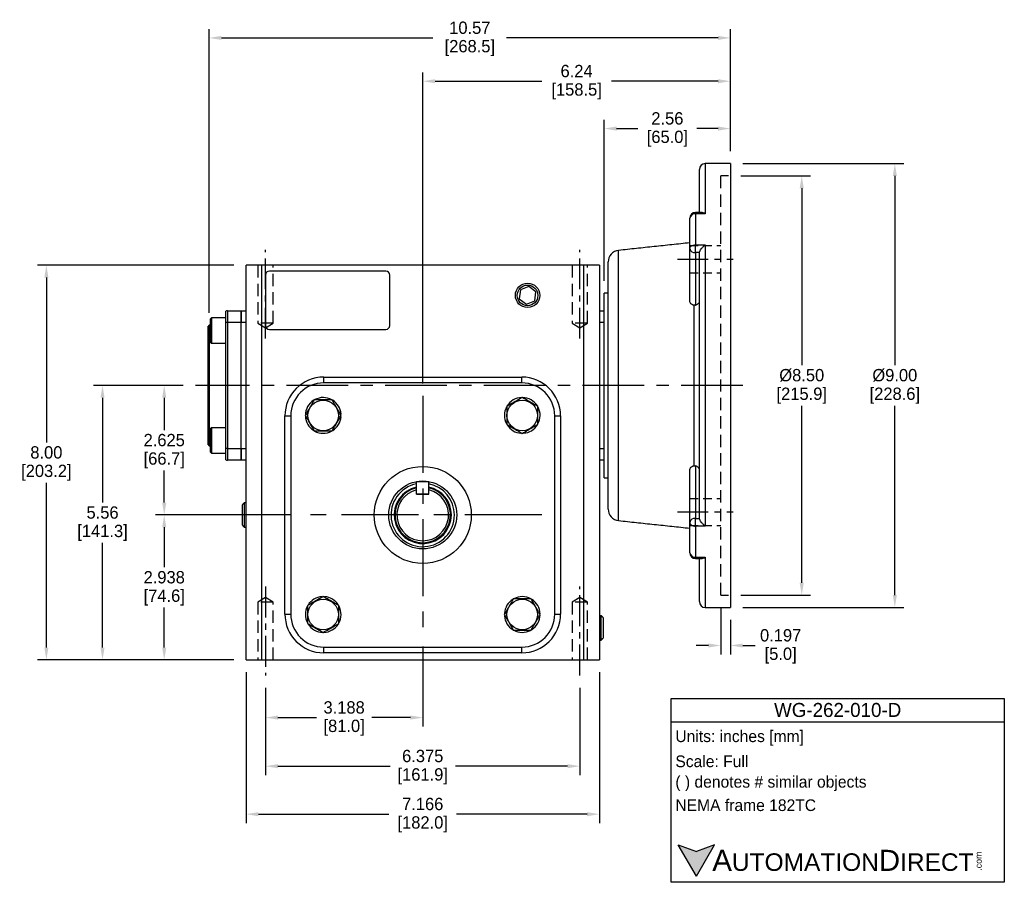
# Model space of a CAD drawing. Header units: inches. Extents: x 82.6 to 116.9, y 48.7 to 79.5.
# Tile 2 of 3: x 96.9 to 116.9, y 48.7 to 66.2. Entities that reach past the tile are written whole.
import ezdxf

# ---------------------------------------------------------------- set-up
doc = ezdxf.new("R2010")
doc.units = ezdxf.units.IN
doc.header["$MEASUREMENT"] = 0
doc.linetypes.add('CENTER', pattern=[2, 1.25, -0.25, 0.25, -0.25])
doc.linetypes.add('HIDDEN', pattern=[0.375, 0.25, -0.125])
for name, color, linetype in [('Centerline', 40, 'CENTER'), ('Dimensions', 140, 'Continuous'), ('Hidden', 102, 'HIDDEN'), ('Text', 140, 'Continuous'), ('Warning', 1, 'Continuous')]:
    doc.layers.add(name, color=color, linetype=linetype)
doc.styles.add('\\M+2ABAC\\M+2A6A11', font='txt')
doc.dimstyles.get("Standard").update_dxf_attribs({"dimtxt": 0.25, "dimasz": 0.25, "dimexe": 0.18, "dimexo": 0.25, "dimgap": 0.08, "dimtad": 0, "dimtih": 1, "dimtoh": 1, "dimrnd": 0.0005, "dimzin": 0, "dimdsep": 46, "dimtxsty": 'Standard', "dimcen": 0, "dimadec": 0, "dimazin": 0, "dimtfac": 1, "dimtofl": 0, "dimtmove": 0, "dimatfit": 3, "dimfxl": 0, "dimtolj": 1, "dimtzin": 0, "dimarcsym": 0})

# ---------------------------------------------------------------- blocks, each defined once
blk = doc.blocks.new('*D0')
at = {"layer": 'Defpoints', "color": 0}
for p in [(111.312, 63.022), (111.312, 54.522), (112.797, 54.522)]:
    blk.add_point(p, dxfattribs=at)
at = {"layer": 'Dimensions', "color": 0, "lineweight": -2}
for p, q in [((111.562, 63.022), (112.977, 63.022)), ((112.797, 62.772), (112.797, 59.182)), ((112.797, 54.772), (112.797, 58.362)), ((111.562, 54.522), (112.977, 54.522))]:
    blk.add_line(p, q, dxfattribs=at)
at = {"layer": 'Dimensions', "color": 0}
for points in [[(112.755, 62.772), (112.839, 62.772), (112.797, 63.022)], [(112.755, 54.772), (112.839, 54.772), (112.797, 54.522)]]:
    blk.add_solid(points, dxfattribs=at)
at = {"layer": 'Dimensions', "color": 0, "char_height": 0.25, "attachment_point": 5}
for s, insert in [('\\A1;%%c8.50', (112.797, 58.977)), ('\\A1;[215.9]', (112.797, 58.567))]:
    blk.add_mtext(s, dxfattribs=dict(at, insert=insert))
blk = doc.blocks.new('*D1')
at = {"layer": 'Defpoints', "color": 0}
for p in [(111.154, 54.522), (111.351, 54.272), (111.351, 53.501)]:
    blk.add_point(p, dxfattribs=at)
at = {"layer": 'Dimensions', "color": 0, "lineweight": -2}
for p, q in [((111.154, 54.272), (111.154, 53.321)), ((111.351, 54.022), (111.351, 53.321)), ((110.904, 53.501), (110.654, 53.501)), ((111.601, 53.501), (111.851, 53.501))]:
    blk.add_line(p, q, dxfattribs=at)
at = {"layer": 'Dimensions', "color": 0}
for points in [[(110.904, 53.542), (110.904, 53.459), (111.154, 53.501)], [(111.601, 53.542), (111.601, 53.459), (111.351, 53.501)]]:
    blk.add_solid(points, dxfattribs=at)
at = {"layer": 'Dimensions', "color": 0, "char_height": 0.25, "attachment_point": 5}
for s, insert in [('\\A1;0.197', (112.369, 53.706)), ('\\A1;[5.0]', (112.369, 53.296))]:
    blk.add_mtext(s, dxfattribs=dict(at, insert=insert))
blk = doc.blocks.new('*D2')
at = {"layer": 'Defpoints', "color": 0}
for p in [(101.924, 52.894), (108.298, 52.894), (108.298, 51.054)]:
    blk.add_point(p, dxfattribs=at)
at = {"layer": 'Dimensions', "color": 0, "lineweight": -2}
for p, q in [((101.924, 52.644), (101.924, 50.874)), ((108.298, 52.644), (108.298, 50.874)), ((102.174, 51.054), (104.448, 51.054)), ((108.048, 51.054), (105.774, 51.054))]:
    blk.add_line(p, q, dxfattribs=at)
at = {"layer": 'Dimensions', "color": 0}
for points in [[(102.174, 51.096), (102.174, 51.012), (101.924, 51.054)], [(108.048, 51.096), (108.048, 51.012), (108.298, 51.054)]]:
    blk.add_solid(points, dxfattribs=at)
at = {"layer": 'Dimensions', "color": 0, "char_height": 0.25, "attachment_point": 5}
for s, insert in [('\\A1;6.375', (105.111, 51.259)), ('\\A1;[161.9]', (105.111, 50.849))]:
    blk.add_mtext(s, dxfattribs=dict(at, insert=insert))
blk = doc.blocks.new('*D3')
at = {"layer": 'Defpoints', "color": 0}
for p in [(105.111, 53.732), (101.924, 52.894), (105.111, 52.039)]:
    blk.add_point(p, dxfattribs=at)
at = {"layer": 'Dimensions', "color": 0, "lineweight": -2}
for p, q in [((105.111, 53.482), (105.111, 51.859)), ((101.924, 52.644), (101.924, 51.859)), ((102.174, 52.039), (102.958, 52.039)), ((104.861, 52.039), (104.076, 52.039))]:
    blk.add_line(p, q, dxfattribs=at)
at = {"layer": 'Dimensions', "color": 0}
for points in [[(102.174, 52.081), (102.174, 51.998), (101.924, 52.039)], [(104.861, 52.081), (104.861, 51.998), (105.111, 52.039)]]:
    blk.add_solid(points, dxfattribs=at)
at = {"layer": 'Dimensions', "color": 0, "char_height": 0.25, "attachment_point": 5}
for s, insert in [('\\A1;3.188', (103.517, 52.244)), ('\\A1;[81.0]', (103.517, 51.834))]:
    blk.add_mtext(s, dxfattribs=dict(at, insert=insert))
blk = doc.blocks.new('*D4')
at = {"layer": 'Defpoints', "color": 0}
for p in [(101.528, 53.209), (108.694, 53.209), (108.694, 50.081)]:
    blk.add_point(p, dxfattribs=at)
at = {"layer": 'Dimensions', "color": 0, "lineweight": -2}
for p, q in [((101.528, 52.959), (101.528, 49.901)), ((108.694, 52.959), (108.694, 49.901)), ((101.778, 50.081), (104.427, 50.081)), ((108.444, 50.081), (105.795, 50.081))]:
    blk.add_line(p, q, dxfattribs=at)
at = {"layer": 'Dimensions', "color": 0}
for points in [[(101.778, 50.122), (101.778, 50.039), (101.528, 50.081)], [(108.444, 50.122), (108.444, 50.039), (108.694, 50.081)]]:
    blk.add_solid(points, dxfattribs=at)
at = {"layer": 'Dimensions', "color": 0, "char_height": 0.25, "attachment_point": 5}
for s, insert in [('\\A1;7.166', (105.111, 50.286)), ('\\A1;[182.0]', (105.111, 49.876))]:
    blk.add_mtext(s, dxfattribs=dict(at, insert=insert))
blk = doc.blocks.new('*D5')
at = {"layer": 'Defpoints', "color": 0}
for p in [(99.869, 58.772), (100.505, 58.772), (102.696, 56.147)]:
    blk.add_point(p, dxfattribs=at)
at = {"layer": 'Dimensions', "color": 0, "lineweight": -2}
for p, q in [((100.255, 58.772), (99.689, 58.772)), ((99.869, 58.522), (99.869, 57.869)), ((99.869, 56.397), (99.869, 57.049)), ((102.446, 56.147), (99.689, 56.147))]:
    blk.add_line(p, q, dxfattribs=at)
at = {"layer": 'Dimensions', "color": 0}
for points in [[(99.827, 58.522), (99.911, 58.522), (99.869, 58.772)], [(99.827, 56.397), (99.911, 56.397), (99.869, 56.147)]]:
    blk.add_solid(points, dxfattribs=at)
at = {"layer": 'Dimensions', "color": 0, "char_height": 0.25, "attachment_point": 5}
for s, insert in [('\\A1;2.625', (99.869, 57.664)), ('\\A1;[66.7]', (99.869, 57.254))]:
    blk.add_mtext(s, dxfattribs=dict(at, insert=insert))
blk = doc.blocks.new('*D6')
at = {"layer": 'Defpoints', "color": 0}
for p in [(99.869, 56.147), (102.696, 56.147), (101.528, 53.209)]:
    blk.add_point(p, dxfattribs=at)
at = {"layer": 'Dimensions', "color": 0, "lineweight": -2}
for p, q in [((102.446, 56.147), (99.689, 56.147)), ((99.869, 55.897), (99.869, 55.088)), ((99.869, 53.459), (99.869, 54.268)), ((101.278, 53.209), (99.689, 53.209))]:
    blk.add_line(p, q, dxfattribs=at)
at = {"layer": 'Dimensions', "color": 0}
for points in [[(99.827, 55.897), (99.911, 55.897), (99.869, 56.147)], [(99.827, 53.459), (99.911, 53.459), (99.869, 53.209)]]:
    blk.add_solid(points, dxfattribs=at)
at = {"layer": 'Dimensions', "color": 0, "char_height": 0.25, "attachment_point": 5}
for s, insert in [('\\A1;2.938', (99.869, 54.883)), ('\\A1;[74.6]', (99.869, 54.473))]:
    blk.add_mtext(s, dxfattribs=dict(at, insert=insert))
blk = doc.blocks.new('*D7')
at = {"layer": 'Defpoints', "color": 0}
for p in [(97.479, 61.209), (101.528, 61.209), (101.528, 53.209)]:
    blk.add_point(p, dxfattribs=at)
at = {"layer": 'Dimensions', "color": 0, "lineweight": -2}
for p, q in [((101.278, 61.209), (97.299, 61.209)), ((97.479, 60.959), (97.479, 57.619)), ((97.479, 53.459), (97.479, 56.799)), ((101.278, 53.209), (97.299, 53.209))]:
    blk.add_line(p, q, dxfattribs=at)
at = {"layer": 'Dimensions', "color": 0}
for points in [[(97.438, 60.959), (97.521, 60.959), (97.479, 61.209)], [(97.438, 53.459), (97.521, 53.459), (97.479, 53.209)]]:
    blk.add_solid(points, dxfattribs=at)
at = {"layer": 'Dimensions', "color": 0, "char_height": 0.25, "attachment_point": 5}
for s, insert in [('\\A1;8.00', (97.479, 57.414)), ('\\A1;[203.2]', (97.479, 57.004))]:
    blk.add_mtext(s, dxfattribs=dict(at, insert=insert))
blk = doc.blocks.new('*D8')
at = {"layer": 'Defpoints', "color": 0}
for p in [(111.351, 64.941), (111.351, 63.272), (105.111, 58.562)]:
    blk.add_point(p, dxfattribs=at)
at = {"layer": 'Dimensions', "color": 0, "lineweight": -2}
for p, q in [((105.111, 58.812), (105.111, 65.121)), ((111.351, 63.522), (111.351, 65.121)), ((105.361, 64.941), (107.526, 64.941)), ((111.101, 64.941), (108.936, 64.941))]:
    blk.add_line(p, q, dxfattribs=at)
at = {"layer": 'Dimensions', "color": 0}
for points in [[(105.361, 64.982), (105.361, 64.899), (105.111, 64.941)], [(111.101, 64.982), (111.101, 64.899), (111.351, 64.941)]]:
    blk.add_solid(points, dxfattribs=at)
at = {"layer": 'Dimensions', "color": 0, "char_height": 0.25, "attachment_point": 5}
for s, insert in [('\\A1;6.24', (108.231, 65.146)), ('\\A1;[158.5]', (108.231, 64.736))]:
    blk.add_mtext(s, dxfattribs=dict(at, insert=insert))
blk = doc.blocks.new('*D9')
at = {"layer": 'Defpoints', "color": 0}
for p in [(111.351, 65.819), (111.351, 63.272), (100.78, 59.992)]:
    blk.add_point(p, dxfattribs=at)
at = {"layer": 'Dimensions', "color": 0, "lineweight": -2}
for p, q in [((100.78, 60.242), (100.78, 65.999)), ((111.351, 63.522), (111.351, 65.999)), ((101.03, 65.819), (105.319, 65.819)), ((111.101, 65.819), (106.812, 65.819))]:
    blk.add_line(p, q, dxfattribs=at)
at = {"layer": 'Dimensions', "color": 0}
for points in [[(101.03, 65.861), (101.03, 65.778), (100.78, 65.819)], [(111.101, 65.861), (111.101, 65.778), (111.351, 65.819)]]:
    blk.add_solid(points, dxfattribs=at)
at = {"layer": 'Dimensions', "color": 0, "char_height": 0.25, "attachment_point": 5}
for s, insert in [('\\A1;10.57', (106.066, 66.024)), ('\\A1;[268.5]', (106.066, 65.614))]:
    blk.add_mtext(s, dxfattribs=dict(at, insert=insert))
blk = doc.blocks.new('*D10')
at = {"layer": 'Defpoints', "color": 0}
for p in [(111.351, 63.981), (111.351, 63.272), (108.792, 60.642)]:
    blk.add_point(p, dxfattribs=at)
at = {"layer": 'Dimensions', "color": 0, "lineweight": -2}
for p, q in [((108.792, 60.892), (108.792, 64.161)), ((111.351, 63.522), (111.351, 64.161)), ((109.042, 63.981), (109.471, 63.981)), ((111.101, 63.981), (110.672, 63.981))]:
    blk.add_line(p, q, dxfattribs=at)
at = {"layer": 'Dimensions', "color": 0}
for points in [[(109.042, 64.023), (109.042, 63.939), (108.792, 63.981)], [(111.101, 64.023), (111.101, 63.939), (111.351, 63.981)]]:
    blk.add_solid(points, dxfattribs=at)
at = {"layer": 'Dimensions', "color": 0, "char_height": 0.25, "attachment_point": 5}
for s, insert in [('\\A1;2.56', (110.072, 64.186)), ('\\A1;[65.0]', (110.072, 63.776))]:
    blk.add_mtext(s, dxfattribs=dict(at, insert=insert))
blk = doc.blocks.new('*D11')
at = {"layer": 'Defpoints', "color": 0}
for p in [(111.351, 63.272), (111.351, 54.272), (114.684, 54.272)]:
    blk.add_point(p, dxfattribs=at)
at = {"layer": 'Dimensions', "color": 0, "lineweight": -2}
for p, q in [((111.601, 63.272), (114.864, 63.272)), ((114.684, 63.022), (114.684, 59.182)), ((114.684, 54.522), (114.684, 58.362)), ((111.601, 54.272), (114.864, 54.272))]:
    blk.add_line(p, q, dxfattribs=at)
at = {"layer": 'Dimensions', "color": 0}
for points in [[(114.643, 63.022), (114.726, 63.022), (114.684, 63.272)], [(114.643, 54.522), (114.726, 54.522), (114.684, 54.272)]]:
    blk.add_solid(points, dxfattribs=at)
at = {"layer": 'Dimensions', "color": 0, "char_height": 0.25, "attachment_point": 5}
for s, insert in [('\\A1;%%c9.00', (114.684, 58.977)), ('\\A1;[228.6]', (114.684, 58.567))]:
    blk.add_mtext(s, dxfattribs=dict(at, insert=insert))
blk = doc.blocks.new('*D25')
at = {"layer": 'Defpoints', "color": 0}
for p in [(100.505, 58.772), (98.618, 53.209), (101.528, 53.209)]:
    blk.add_point(p, dxfattribs=at)
at = {"layer": 'Dimensions', "color": 0, "lineweight": -2}
for p, q in [((100.255, 58.772), (98.438, 58.772)), ((98.618, 58.522), (98.618, 56.4)), ((98.618, 53.459), (98.618, 55.58)), ((101.278, 53.209), (98.438, 53.209))]:
    blk.add_line(p, q, dxfattribs=at)
at = {"layer": 'Dimensions', "color": 0}
for points in [[(98.576, 58.522), (98.659, 58.522), (98.618, 58.772)], [(98.576, 53.459), (98.659, 53.459), (98.618, 53.209)]]:
    blk.add_solid(points, dxfattribs=at)
at = {"layer": 'Dimensions', "color": 0, "char_height": 0.25, "attachment_point": 5}
for s, insert in [('\\A1;5.56', (98.618, 56.195)), ('\\A1;[141.3]', (98.618, 55.785))]:
    blk.add_mtext(s, dxfattribs=dict(at, insert=insert))

msp = doc.modelspace()

# ---------------------------------------------------------------- hatches: boundary and pattern name
at = {"layer": 'Dimensions'}
msp.add_hatch(color=256, dxfattribs=at).paths.add_polyline_path([(111.0253, 49.4599), (110.6592, 49.3266), (110.293, 49.4599), (110.6592, 48.8256)])

# ---------------------------------------------------------------- linework, layer by layer
at = {"color": 7, "linetype": 'Continuous'}
for p, q in [((110.7212, 62.2795), (110.7212, 63.1538)), ((110.8393, 63.2719), (110.8393, 62.2528)), ((111.3511, 63.2719), (111.3511, 54.2719)), ((110.5244, 61.5489), (110.5244, 62.1614)), ((110.6425, 62.2528), (110.6425, 62.2795)), ((110.6425, 62.2528), (110.6425, 61.6238)), ((110.8393, 62.2528), (110.6425, 62.2528)), ((109.082, 58.7719), (109.082, 61.5109)), ((110.5244, 60.4879), (110.5244, 61.5489)), ((110.6425, 61.6238), (110.8393, 61.6238)), ((110.6425, 61.4654), (110.6425, 61.6238)), ((110.8393, 61.6238), (110.8393, 55.9199)), ((110.722, 61.4654), (110.6425, 61.4654)), ((110.6425, 61.4654), (110.6425, 60.4013)), ((110.7212, 56.0878), (110.7212, 61.456)), ((101.5283, 53.2089), (101.5283, 61.2089)), ((101.8433, 61.2089), (101.5283, 61.2089)), ((108.3787, 61.2089), (101.8433, 61.2089)), ((101.8433, 61.2089), (101.8433, 53.2089)), ((108.3787, 53.2089), (108.3787, 61.2089)), ((108.6937, 61.2089), (108.3787, 61.2089)), ((108.6937, 61.2089), (108.6937, 53.2089)), ((108.8708, 58.7719), (108.8708, 61.276)), ((101.922, 61.012), (101.922, 59.9884)), ((104.3629, 61.0908), (102.0007, 61.0908)), ((104.4417, 59.9884), (104.4417, 61.012)), ((107.0926, 60.7093), (107.069, 60.529)), ((107.2606, 60.7789), (107.0926, 60.7093)), ((107.4049, 60.6683), (107.2606, 60.7789)), ((107.069, 60.529), (107.2133, 60.4183)), ((107.3813, 60.488), (107.4049, 60.6683)), ((108.7921, 60.2876), (108.7921, 60.6419)), ((107.2133, 60.4183), (107.3813, 60.488)), ((110.6156, 57.1442), (110.6156, 60.3995)), ((100.7999, 60.1157), (100.7999, 59.6551)), ((100.8255, 60.1413), (100.8255, 59.6295)), ((101.1149, 60.2771), (101.1149, 60.0514)), ((101.1543, 60.2876), (101.4299, 60.2876)), ((101.1543, 60.2876), (101.1543, 60.0514)), ((101.4299, 60.0514), (101.4299, 60.2876)), ((101.4299, 60.2876), (101.4299, 60.0514)), ((101.4299, 60.2876), (101.5283, 60.2876)), ((108.6937, 60.2876), (108.7921, 60.2876)), ((108.7921, 60.0514), (108.7921, 60.2876)), ((100.7606, 57.5711), (100.7606, 59.9727)), ((100.7803, 59.9923), (100.7803, 58.7719)), ((101.1149, 60.0514), (101.1149, 57.4923)), ((101.1543, 60.0514), (101.1149, 60.0514)), ((101.1543, 60.0514), (101.1543, 57.4923)), ((101.4299, 60.0514), (101.1543, 60.0514)), ((101.4299, 57.4923), (101.4299, 60.0514)), ((101.4299, 57.4923), (101.4299, 60.0514)), ((101.5283, 60.0514), (101.4299, 60.0514)), ((102.0007, 59.9097), (104.3629, 59.9097)), ((108.7921, 60.0514), (108.6937, 60.0514)), ((108.7921, 59.8672), (108.7921, 60.0514)), ((108.7921, 58.7719), (108.7921, 59.8672)), ((103.1031, 58.9423), (107.1188, 58.9423)), ((103.1031, 58.8242), (103.1031, 58.9423)), ((107.1188, 58.8242), (107.1188, 58.9423)), ((100.7803, 58.7719), (100.7803, 57.5514)), ((107.1188, 58.8242), (103.1031, 58.8242)), ((108.7921, 57.6766), (108.7921, 58.7719)), ((108.8708, 56.2678), (108.8708, 58.7719)), ((109.082, 56.0329), (109.082, 58.7719)), ((102.3157, 54.1392), (102.3157, 58.1549)), ((102.3157, 58.1549), (102.4338, 58.1549)), ((102.4338, 58.1549), (102.4338, 54.1392)), ((103.4405, 58.1928), (103.4537, 58.1938)), ((103.4405, 58.138), (103.4537, 58.137)), ((107.7881, 54.1392), (107.7881, 58.1549)), ((107.7881, 58.1549), (107.9062, 58.1549)), ((107.9062, 58.1549), (107.9062, 54.1392)), ((100.8255, 57.9142), (100.8255, 57.6583)), ((100.7999, 57.8886), (100.7999, 57.6583)), ((107.1019, 57.8175), (107.1009, 57.8043)), ((107.1567, 57.8175), (107.1577, 57.8043)), ((100.7999, 57.6583), (100.7999, 57.428)), ((100.8255, 57.6583), (100.8255, 57.4024)), ((108.7921, 57.4923), (108.7921, 57.6766)), ((101.1149, 57.4923), (101.1149, 57.2667)), ((101.1543, 57.4923), (101.1149, 57.4923)), ((101.1543, 57.4923), (101.1543, 57.2561)), ((101.1543, 57.4923), (101.4299, 57.4923)), ((101.4299, 57.2561), (101.4299, 57.4923)), ((101.4299, 57.4923), (101.4299, 57.2561)), ((101.4299, 57.4923), (101.5283, 57.4923)), ((108.6937, 57.4923), (108.7921, 57.4923)), ((108.7921, 57.2561), (108.7921, 57.4923)), ((101.4299, 57.2561), (101.1543, 57.2561)), ((101.5283, 57.2561), (101.4299, 57.2561)), ((108.7921, 57.2561), (108.6937, 57.2561)), ((108.7921, 56.9018), (108.7921, 57.2561)), ((110.6425, 57.1424), (110.6425, 56.0783)), ((110.5244, 55.9948), (110.5244, 57.0559)), ((104.986, 56.5703), (104.986, 56.8203)), ((105.236, 56.8203), (104.986, 56.8203)), ((105.236, 56.5703), (105.236, 56.8203)), ((104.986, 56.5703), (104.986, 56.6551)), ((105.236, 56.5703), (104.986, 56.5703)), ((104.986, 56.5703), (105.236, 56.5703)), ((105.236, 56.5703), (105.236, 56.6551)), ((101.4543, 56.3399), (101.4543, 56.3557)), ((101.4543, 55.9384), (101.4543, 56.3399)), ((101.4925, 56.394), (101.4925, 56.3752)), ((101.4925, 56.3752), (101.4925, 55.9002)), ((110.5244, 55.3823), (110.5244, 55.9948)), ((110.6425, 55.9199), (110.6425, 56.0783)), ((110.6425, 56.0783), (110.722, 56.0783)), ((110.6425, 55.9199), (110.6425, 55.291)), ((110.8393, 55.9199), (110.6425, 55.9199)), ((110.6425, 55.291), (110.8393, 55.291)), ((110.6425, 55.2642), (110.6425, 55.291)), ((110.7212, 54.39), (110.7212, 55.2642)), ((110.8393, 55.291), (110.8393, 54.2719)), ((103.0653, 54.4766), (103.0642, 54.4898)), ((103.12, 54.4766), (103.1211, 54.4898)), ((102.3157, 54.1392), (102.4338, 54.1392)), ((106.7814, 54.1561), (106.7682, 54.1572)), ((107.7881, 54.1392), (107.9062, 54.1392)), ((106.7814, 54.1014), (106.7682, 54.1003)), ((108.7295, 53.8585), (108.7295, 54.1054)), ((108.7677, 54.0671), (108.7677, 53.8585)), ((108.7295, 53.6116), (108.7295, 53.8585)), ((108.7677, 53.8585), (108.7677, 53.6498)), ((103.1031, 53.3518), (103.1031, 53.4699)), ((103.1031, 53.4699), (107.1188, 53.4699)), ((107.1188, 53.3518), (103.1031, 53.3518)), ((107.1188, 53.3518), (107.1188, 53.4699)), ((101.5283, 53.2089), (101.8433, 53.2089)), ((101.8433, 53.2089), (108.3787, 53.2089)), ((108.3787, 53.2089), (108.6937, 53.2089))]:
    msp.add_line(p, q, dxfattribs=at)
at = {"color": 7, "linetype": 'Continuous', "flags": 128}
for points in [[(110.5244, 61.5489), (110.5266, 61.5635), (110.5333, 61.5776), (110.5443, 61.5905), (110.559, 61.6019), (110.5769, 61.6112), (110.5973, 61.6181), (110.6194, 61.6223), (110.6425, 61.6238)], [(110.5244, 55.9948), (110.5266, 55.9802), (110.5333, 55.9662), (110.5443, 55.9532), (110.559, 55.9419), (110.5769, 55.9326), (110.5973, 55.9256), (110.6194, 55.9214), (110.6425, 55.9199)]]:
    msp.add_lwpolyline(points, dxfattribs=at)
at = {"color": 7, "linetype": 'Continuous'}
for centre, radius in [((107.237, 60.5986), 0.2469), ((107.237, 60.5986), 0.2087), ((103.0927, 58.1654), 0.3095), ((107.1293, 58.1654), 0.3095), ((105.111, 56.1471), 0.9843), ((105.111, 56.1471), 0.689), ((103.0927, 54.1287), 0.3095), ((107.1293, 54.1287), 0.3095)]:
    msp.add_circle(centre, radius, dxfattribs=at)
for centre, radius, start, end in [((110.8393, 63.1538), 0.1181, 90, 180), ((110.6425, 62.1614), 0.1181, 90, 180), ((110.6306, 62.1461), 0.1074, 83.65746, 171.78906), ((109.107, 61.276), 0.2362, 96.07246, 180), ((110.6277, 61.5698), 0.1054, 191.4216, 278.04923), ((102.0007, 61.012), 0.0787, 90, 180), ((104.3629, 61.012), 0.0787, 0, 90), ((101.1543, 60.2089), 0.0787, 90, 120), ((102.0007, 59.9884), 0.0787, 180, 270), ((104.3629, 59.9884), 0.0787, 270, 0), ((103.1031, 58.1549), 0.7874, 90, 180), ((107.1188, 58.1549), 0.7874, 0, 90), ((103.1031, 58.1549), 0.6693, 90, 180), ((107.1188, 58.1549), 0.6693, 0, 90), ((103.0927, 58.1654), 0.3622, 61.30899, 117.73099), ((107.1293, 58.1654), 0.3622, 91.94114, 148.06404), ((107.1293, 58.1654), 0.3622, 32.34207, 88.87328), ((103.0927, 58.1654), 0.3622, 122.34207, 178.87328), ((103.0927, 58.1654), 0.3622, 4.5, 57.88175), ((107.1293, 58.1654), 0.3622, 151.12193, 207.65632), ((107.1293, 58.1654), 0.3622, 331.30899, 27.73099), ((103.0927, 58.1654), 0.3622, 181.94114, 238.06404), ((103.0927, 58.1654), 0.3622, 302.26688, 355.5), ((107.1293, 58.1654), 0.3622, 212.26688, 265.5), ((107.1293, 58.1654), 0.3622, 274.5, 327.88175), ((103.0927, 58.1654), 0.3622, 241.12193, 297.65632), ((101.1543, 57.3349), 0.0787, 240, 270), ((105.111, 56.1471), 0.6435, 101.20065, 0), ((105.111, 56.1471), 0.5803, 102.79899, 0), ((105.111, 56.1471), 0.6435, 0, 78.79935), ((105.111, 56.1471), 0.5803, 0, 77.56099), ((105.111, 56.1471), 0.5626, 102.8373, 77.1627), ((105.111, 56.1471), 0.5232, 103.82171, 76.17829), ((109.107, 56.2678), 0.2362, 180, 263.92754), ((110.6277, 55.9739), 0.1054, 81.95059, 168.57835), ((110.6425, 55.3823), 0.1181, 180, 270), ((110.6306, 55.3977), 0.1074, 188.21104, 276.34275), ((103.0927, 54.1287), 0.3622, 94.5, 147.88175), ((103.0927, 54.1287), 0.3622, 32.26688, 85.5), ((107.1293, 54.1287), 0.3622, 122.26688, 175.5), ((107.1293, 54.1287), 0.3622, 61.12193, 117.65632), ((107.1293, 54.1287), 0.3622, 1.94114, 58.06404), ((110.8393, 54.39), 0.1181, 180, 270), ((103.1031, 54.1392), 0.7874, 180, 270), ((103.1031, 54.1392), 0.6693, 180, 270), ((103.0927, 54.1287), 0.3622, 151.30899, 207.73099), ((103.0927, 54.1287), 0.3622, 331.12193, 27.65632), ((107.1188, 54.1392), 0.7874, 270, 0), ((107.1188, 54.1392), 0.6693, 270, 0), ((107.1293, 54.1287), 0.3622, 302.34207, 358.87328), ((103.0927, 54.1287), 0.3622, 212.34207, 268.87328), ((103.0927, 54.1287), 0.3622, 271.94114, 328.06404), ((107.1293, 54.1287), 0.3622, 184.5, 237.88175), ((107.1293, 54.1287), 0.3622, 241.30899, 297.73099)]:
    msp.add_arc(centre, radius, start, end, dxfattribs=at)
for points in [[(111.3511, 63.2719), (110.8393, 63.2719)], [(110.7662, 62.2795), (110.6425, 62.2795)], [(110.5244, 61.6643), (109.082, 61.5109)], [(110.7212, 61.456), (110.722, 61.4654)], [(108.8708, 60.6419), (108.7921, 60.6419)], [(110.6425, 60.4013), (110.6156, 60.3995)], [(100.8255, 60.1413), (100.7999, 60.1157)], [(101.1149, 60.1413), (100.8255, 60.1413)], [(100.7803, 59.9923), (100.7606, 59.9727)], [(100.7999, 59.9923), (100.7803, 59.9923)], [(100.7999, 59.6551), (100.8255, 59.6295)], [(100.8255, 59.6295), (101.1149, 59.6295)], [(100.8255, 57.9142), (100.7999, 57.8886)], [(101.1149, 57.9142), (100.8255, 57.9142)], [(100.7606, 57.5711), (100.7803, 57.5514)], [(100.7803, 57.5514), (100.7999, 57.5514)], [(100.7999, 57.428), (100.8255, 57.4024)], [(100.8255, 57.4024), (101.1149, 57.4024)], [(110.6156, 57.1442), (110.6425, 57.1424)], [(108.7921, 56.9018), (108.8708, 56.9018)], [(101.4925, 56.394), (101.4543, 56.3557)], [(101.5283, 56.3929), (101.4925, 56.394)], [(101.4543, 55.9384), (101.4925, 55.9002)], [(109.082, 56.0329), (110.5244, 55.8794)], [(110.722, 56.0783), (110.7212, 56.0878)], [(101.4925, 55.9002), (101.5283, 55.9012)], [(110.6425, 55.2642), (110.7662, 55.2642)], [(110.8393, 54.2719), (111.3511, 54.2719)], [(108.7295, 54.1054), (108.6937, 54.1043)], [(108.7677, 54.0671), (108.7295, 54.1054)], [(108.6937, 53.6127), (108.7295, 53.6116)], [(108.7295, 53.6116), (108.7677, 53.6498)]]:
    msp.add_open_spline(points, degree=1, dxfattribs=at)
for points, knots in [([(110.8393, 62.2528), (110.8392, 62.2528), (110.8334, 62.2565), (110.8116, 62.269), (110.7853, 62.2807), (110.7691, 62.2784), (110.7662, 62.278)], [0, 0, 0, 0, 0.0040167, 0.2282405, 0.8616087, 1, 1, 1, 1]), ([(110.722, 61.4654), (110.7242, 61.474), (110.7286, 61.4912), (110.7472, 61.5251), (110.7779, 61.5668), (110.8115, 61.6009), (110.8334, 61.6192), (110.8392, 61.6237), (110.8393, 61.6238)], [0, 0, 0, 0, 0.15977842, 0.31846966, 0.5589201, 0.88315816, 0.99794463, 1, 1, 1, 1]), ([(110.6156, 60.3995), (110.6032, 60.4021), (110.5784, 60.4072), (110.5491, 60.4276), (110.5284, 60.4551), (110.5257, 60.4767), (110.5244, 60.4879)], [0, 0, 0, 0, 0.245681, 0.4913437, 0.7378775, 1, 1, 1, 1]), ([(110.6425, 60.4013), (110.6461, 60.4023), (110.6619, 60.4067), (110.6871, 60.4195), (110.7106, 60.4427), (110.7203, 60.4647), (110.721, 60.4778), (110.7212, 60.4814)], [0, 0, 0, 0, 0.0804946, 0.3484899, 0.6192317, 0.8947022, 1, 1, 1, 1]), ([(107.1293, 58.5291), (107.0918, 58.5074), (107.0157, 58.4635), (106.9087, 58.4017), (106.8423, 58.3634), (106.8143, 58.3472)], [0, 0, 0, 0, 0.3599188, 0.7307366, 1, 1, 1, 1]), ([(107.4443, 58.3472), (107.4068, 58.3689), (107.3307, 58.4128), (107.2237, 58.4746), (107.1572, 58.5129), (107.1293, 58.5291)], [0, 0, 0, 0, 0.3599189, 0.7307365, 1, 1, 1, 1]), ([(102.9108, 58.4803), (102.8892, 58.4429), (102.8452, 58.3668), (102.7835, 58.2598), (102.7451, 58.1933), (102.729, 58.1654)], [0, 0, 0, 0, 0.3599189, 0.7307365, 1, 1, 1, 1]), ([(103.2745, 58.4803), (103.2505, 58.4803), (103.1869, 58.4803), (103.0799, 58.4803), (102.9821, 58.4803), (102.9261, 58.4803), (102.9108, 58.4803)], [0, 0, 0, 0, 0.2004498, 0.5311741, 0.871908, 1, 1, 1, 1]), ([(103.4563, 58.1654), (103.4347, 58.2029), (103.3908, 58.279), (103.329, 58.386), (103.2906, 58.4524), (103.2745, 58.4803)], [0, 0, 0, 0, 0.3599186, 0.7307365, 1, 1, 1, 1]), ([(106.8143, 58.3472), (106.8143, 58.3319), (106.8143, 58.2771), (106.8143, 58.1794), (106.8143, 58.0723), (106.8143, 58.0075), (106.8143, 57.9835)], [0, 0, 0, 0, 0.1280923, 0.4589871, 0.7995496, 1, 1, 1, 1]), ([(107.4443, 57.9835), (107.4443, 58.0075), (107.4443, 58.0711), (107.4443, 58.1781), (107.4443, 58.2759), (107.4443, 58.3319), (107.4443, 58.3472)], [0, 0, 0, 0, 0.2004498, 0.5311741, 0.871908, 1, 1, 1, 1]), ([(102.729, 58.1654), (102.7506, 58.1279), (102.7945, 58.0518), (102.8563, 57.9448), (102.8947, 57.8784), (102.9108, 57.8504)], [0, 0, 0, 0, 0.3599188, 0.7307366, 1, 1, 1, 1]), ([(103.2745, 57.8504), (103.2961, 57.8879), (103.3401, 57.964), (103.4018, 58.071), (103.4402, 58.1374), (103.4563, 58.1654)], [0, 0, 0, 0, 0.3599188, 0.7307362, 1, 1, 1, 1]), ([(106.8143, 57.9835), (106.8518, 57.9619), (106.9279, 57.918), (107.0349, 57.8562), (107.1013, 57.8178), (107.1293, 57.8017)], [0, 0, 0, 0, 0.3599188, 0.7307362, 1, 1, 1, 1]), ([(107.1293, 57.8017), (107.1668, 57.8233), (107.2429, 57.8673), (107.3499, 57.929), (107.4163, 57.9674), (107.4443, 57.9835)], [0, 0, 0, 0, 0.3599186, 0.7307365, 1, 1, 1, 1]), ([(102.9108, 57.8504), (102.9261, 57.8504), (102.981, 57.8504), (103.0787, 57.8504), (103.1858, 57.8504), (103.2505, 57.8504), (103.2745, 57.8504)], [0, 0, 0, 0, 0.1280923, 0.4589871, 0.7995496, 1, 1, 1, 1]), ([(110.5244, 57.0559), (110.5257, 57.0667), (110.5283, 57.0882), (110.5487, 57.1159), (110.5784, 57.1365), (110.6033, 57.1417), (110.6156, 57.1442)], [0, 0, 0, 0, 0.2532175, 0.5065477, 0.7569867, 1, 1, 1, 1]), ([(110.7212, 57.0623), (110.7207, 57.0683), (110.7193, 57.0841), (110.7052, 57.1079), (110.6786, 57.1303), (110.6543, 57.1385), (110.6425, 57.1424)], [0, 0, 0, 0, 0.17472921, 0.45491227, 0.73356136, 1, 1, 1, 1]), ([(110.8393, 55.9199), (110.8392, 55.92), (110.8334, 55.9246), (110.8115, 55.9429), (110.7779, 55.9769), (110.7472, 56.0187), (110.7286, 56.0526), (110.7242, 56.0697), (110.722, 56.0783)], [0, 0, 0, 0, 0.0020563, 0.1168426, 0.4410793, 0.68153, 0.8402217, 1, 1, 1, 1]), ([(110.7662, 55.2658), (110.7691, 55.2653), (110.7853, 55.263), (110.8116, 55.2748), (110.8334, 55.2872), (110.8392, 55.2909), (110.8393, 55.291)], [0, 0, 0, 0, 0.1383914, 0.7717592, 0.9959821, 1, 1, 1, 1]), ([(103.0927, 54.4924), (103.0552, 54.4708), (102.9791, 54.4269), (102.8721, 54.3651), (102.8056, 54.3267), (102.7777, 54.3106)], [0, 0, 0, 0, 0.3599186, 0.7307365, 1, 1, 1, 1]), ([(102.7777, 54.3106), (102.7777, 54.2866), (102.7777, 54.223), (102.7777, 54.116), (102.7777, 54.0182), (102.7777, 53.9622), (102.7777, 53.9469)], [0, 0, 0, 0, 0.2004498, 0.5311741, 0.871908, 1, 1, 1, 1]), ([(103.4076, 54.3106), (103.3701, 54.3322), (103.294, 54.3762), (103.187, 54.4379), (103.1206, 54.4763), (103.0927, 54.4924)], [0, 0, 0, 0, 0.3599188, 0.7307362, 1, 1, 1, 1]), ([(103.4076, 53.9469), (103.4076, 53.9622), (103.4076, 54.0171), (103.4076, 54.1148), (103.4076, 54.2218), (103.4076, 54.2866), (103.4076, 54.3106)], [0, 0, 0, 0, 0.1280923, 0.4589871, 0.7995496, 1, 1, 1, 1]), ([(106.9474, 54.4437), (106.9258, 54.4062), (106.8819, 54.3301), (106.8201, 54.2231), (106.7817, 54.1567), (106.7656, 54.1287)], [0, 0, 0, 0, 0.3599188, 0.7307362, 1, 1, 1, 1]), ([(107.3111, 54.4437), (107.2958, 54.4437), (107.241, 54.4437), (107.1433, 54.4437), (107.0362, 54.4437), (106.9714, 54.4437), (106.9474, 54.4437)], [0, 0, 0, 0, 0.1280923, 0.4589871, 0.7995496, 1, 1, 1, 1]), ([(107.493, 54.1287), (107.4713, 54.1662), (107.4274, 54.2423), (107.3656, 54.3493), (107.3273, 54.4158), (107.3111, 54.4437)], [0, 0, 0, 0, 0.3599188, 0.7307366, 1, 1, 1, 1]), ([(106.7656, 54.1287), (106.7872, 54.0913), (106.8312, 54.0152), (106.893, 53.9082), (106.9313, 53.8417), (106.9474, 53.8138)], [0, 0, 0, 0, 0.3599186, 0.7307365, 1, 1, 1, 1]), ([(107.3111, 53.8138), (107.3328, 53.8513), (107.3767, 53.9274), (107.4385, 54.0344), (107.4768, 54.1008), (107.493, 54.1287)], [0, 0, 0, 0, 0.3599189, 0.7307365, 1, 1, 1, 1]), ([(102.7777, 53.9469), (102.8152, 53.9253), (102.8913, 53.8813), (102.9983, 53.8196), (103.0647, 53.7812), (103.0927, 53.7651)], [0, 0, 0, 0, 0.3599189, 0.7307365, 1, 1, 1, 1]), ([(103.0927, 53.7651), (103.1301, 53.7867), (103.2062, 53.8306), (103.3132, 53.8924), (103.3797, 53.9308), (103.4076, 53.9469)], [0, 0, 0, 0, 0.3599188, 0.7307366, 1, 1, 1, 1]), ([(106.9474, 53.8138), (106.9714, 53.8138), (107.035, 53.8138), (107.142, 53.8138), (107.2398, 53.8138), (107.2958, 53.8138), (107.3111, 53.8138)], [0, 0, 0, 0, 0.2004498, 0.5311741, 0.871908, 1, 1, 1, 1])]:
    msp.add_open_spline(points, degree=3, knots=knots, dxfattribs=at)
at = {"layer": 'Centerline', "ltscale": 0.5}
for p, q in [((101.9236, 59.7223), (101.9236, 61.5238)), ((108.2984, 59.7223), (108.2984, 61.5238)), ((110.2744, 61.3351), (111.4043, 61.3351)), ((110.2744, 56.2086), (111.4043, 56.2086)), ((101.9236, 54.6955), (101.9236, 52.8939)), ((108.2984, 52.8939), (108.2984, 54.6955))]:
    msp.add_line(p, q, dxfattribs=at)
at = {"layer": 'Centerline'}
msp.add_line((111.6011, 58.7719), (100.5047, 58.7719), dxfattribs=at)
at = {"layer": 'Centerline', "ltscale": 1.25}
for p, q in [((105.111, 58.5616), (105.111, 53.7325)), ((107.5255, 56.1471), (102.6964, 56.1471))]:
    msp.add_line(p, q, dxfattribs=at)
at = {"layer": 'Hidden', "linetype": 'HIDDEN'}
for p, q in [((111.1543, 54.5219), (111.1543, 63.0219)), ((111.3118, 63.0219), (111.1543, 63.0219)), ((101.7673, 61.2089), (101.7673, 60.0372)), ((102.0798, 60.0372), (102.0798, 61.2089)), ((108.1421, 61.2089), (108.1421, 60.0372)), ((108.4546, 60.0372), (108.4546, 61.2089)), ((102.0798, 60.0372), (101.7673, 60.0372)), ((101.7673, 60.0372), (101.9236, 59.9433)), ((101.9236, 59.9433), (102.0798, 60.0372)), ((108.4546, 60.0372), (108.1421, 60.0372)), ((108.1421, 60.0372), (108.2984, 59.9433)), ((108.2984, 59.9433), (108.4546, 60.0372)), ((111.1543, 54.5219), (111.3118, 54.5219)), ((101.9236, 54.4744), (101.7673, 54.3805)), ((102.0798, 54.3805), (101.7673, 54.3805)), ((101.7673, 54.3805), (101.7673, 53.2089)), ((102.0798, 54.3805), (101.9236, 54.4744)), ((102.0798, 53.2089), (102.0798, 54.3805)), ((108.2984, 54.4744), (108.1421, 54.3805)), ((108.4546, 54.3805), (108.1421, 54.3805)), ((108.1421, 54.3805), (108.1421, 53.2089)), ((108.4546, 54.3805), (108.2984, 54.4744)), ((108.4546, 53.2089), (108.4546, 54.3805))]:
    msp.add_line(p, q, dxfattribs=at)
at = {"layer": 'Hidden', "ltscale": 0.7}
for p, q in [((110.5244, 61.6107), (111.1543, 61.6107)), ((110.5244, 61.0595), (111.1543, 61.0595)), ((110.5244, 56.4842), (111.1543, 56.4842)), ((110.5244, 55.933), (111.1543, 55.933))]:
    msp.add_line(p, q, dxfattribs=at)
at = {"layer": 'Text'}
for p, q in [((110.146, 52.4288), (116.9042, 52.4288)), ((110.146, 48.6996), (110.146, 52.4288)), ((116.9042, 52.4288), (116.9042, 48.6996)), ((110.146, 51.9547), (116.9042, 51.9547)), ((110.6592, 48.8256), (110.293, 49.4599)), ((110.293, 49.4599), (110.6592, 49.3266)), ((110.6592, 48.8256), (111.0253, 49.4599)), ((111.0253, 49.4599), (110.6592, 49.3266)), ((116.9042, 48.6996), (110.146, 48.6996))]:
    msp.add_line(p, q, dxfattribs=at)
at = {"layer": 'Warning'}
msp.add_line((116.9042, 48.6996), (116.9042, 48.6996), dxfattribs=at)

# ---------------------------------------------------------------- texts
at = {"layer": 'Text', "style": '\\M+2ABAC\\M+2A6A11'}
for s, insert, char_height, width, attachment_point in [('WG-262-010-D', (113.5251, 52.1917), 0.284478, 6.758259, 5), ('{\\fArial|b0|i0|c0|p34;     \\H1.2x;A\\H0.8333x;UTOMATION\\H1.2x;D\\H0.8333x;IRECT}', (110.293, 49.1422), 0.355598, 6.034513, 4)]:
    msp.add_mtext(s, dxfattribs=dict(at, insert=insert, char_height=char_height, width=width, attachment_point=attachment_point))
at = {"layer": 'Text', "char_height": 0.237065, "attachment_point": 4}
for s, insert, width in [(' Units: inches [mm]', (110.146, 51.6251), 8.51545), (' Scale: Full', (110.146, 51.151), 8.492321), (' ( ) denotes # similar objects', (110.146, 50.7018), 8.492321), (' NEMA frame 182TC', (110.146, 50.2614), 8.492321)]:
    msp.add_mtext(s, dxfattribs=dict(at, insert=insert, width=width))
at = {"layer": 'Text', "insert": (116.3167, 48.9343), "char_height": 0.128015, "width": 0.379353, "attachment_point": 1, "rotation": 90, "style": '\\M+2ABAC\\M+2A6A11'}
msp.add_mtext('{\\fArial|b0|i0|c0|p34;.com}', dxfattribs=at)

# ---------------------------------------------------------------- dimensions: what is measured, and where the dimension line sits
at = {"layer": 'Dimensions'}
for base, p1, p2, override, picture, middle in [((111.3511, 65.8192), (100.7803, 59.9923), (111.3511, 63.2719), {"dimpost": '\\X'}, '*D9', (106.0657, 65.8192)), ((111.3511, 64.9406), (105.111, 58.5616), (111.3511, 63.2719), {"dimpost": '\\X'}, '*D8', (108.2311, 64.9406)), ((111.3511, 63.9809), (108.7921, 60.6419), (111.3511, 63.2719), {"dimpost": '\\X'}, '*D10', (110.0716, 63.9809)), ((111.3511, 53.5006), (111.1543, 54.5219), (111.3511, 54.2719), {"dimdec": 3, "dimpost": '\\X'}, '*D1', (112.3686, 53.5006)), ((105.111, 52.0392), (101.9236, 52.8939), (105.111, 53.7325), {"dimdec": 3, "dimpost": '\\X'}, '*D3', (103.5173, 52.0392)), ((108.6937, 50.0806), (101.5283, 53.2089), (108.6937, 53.2089), {"dimdec": 3, "dimpost": '\\X'}, '*D4', (105.111, 50.0806)), ((108.2984, 51.0541), (101.9236, 52.8939), (108.2984, 52.8939), {"dimdec": 3, "dimpost": '\\X'}, '*D2', (105.111, 51.0541))]:
    dim = msp.add_linear_dim(base=base, p1=p1, p2=p2, dimstyle='Standard', override=override, dxfattribs=at)
    dim.commit()
    dim.dimension.update_dxf_attribs({"geometry": picture, "text_midpoint": middle})
for base, p1, p2, picture, middle in [((114.6842, 54.2719), (111.3511, 63.2719), (111.3511, 54.2719), '*D11', (114.6842, 58.7719)), ((112.7971, 54.5219), (111.3118, 63.0219), (111.3118, 54.5219), '*D0', (112.7971, 58.7719))]:
    dim = msp.add_linear_dim(base=base, p1=p1, p2=p2, angle=90, text='%%c<>', dimstyle='Standard', override={"dimpost": '\\X'}, dxfattribs=at)
    dim.commit()
    dim.dimension.update_dxf_attribs({"geometry": picture, "text_midpoint": middle})
for base, p1, p2, override, picture, middle in [((97.4795, 61.2089), (101.5283, 53.2089), (101.5283, 61.2089), {"dimpost": '\\X'}, '*D7', (97.4795, 57.2089)), ((98.6178, 53.2089), (100.5047, 58.7719), (101.5283, 53.2089), {"dimpost": '\\X'}, '*D25', (98.6178, 55.9904)), ((99.8689, 58.7719), (102.6964, 56.1471), (100.5047, 58.7719), {"dimdec": 3, "dimpost": '\\X'}, '*D5', (99.8689, 57.4595)), ((99.8689, 56.1471), (101.5283, 53.2089), (102.6964, 56.1471), {"dimdec": 3, "dimpost": '\\X'}, '*D6', (99.8689, 54.678))]:
    dim = msp.add_linear_dim(base=base, p1=p1, p2=p2, angle=90, dimstyle='Standard', override=override, dxfattribs=at)
    dim.commit()
    dim.dimension.update_dxf_attribs({"geometry": picture, "text_midpoint": middle})

doc.saveas('drawing.dxf')
